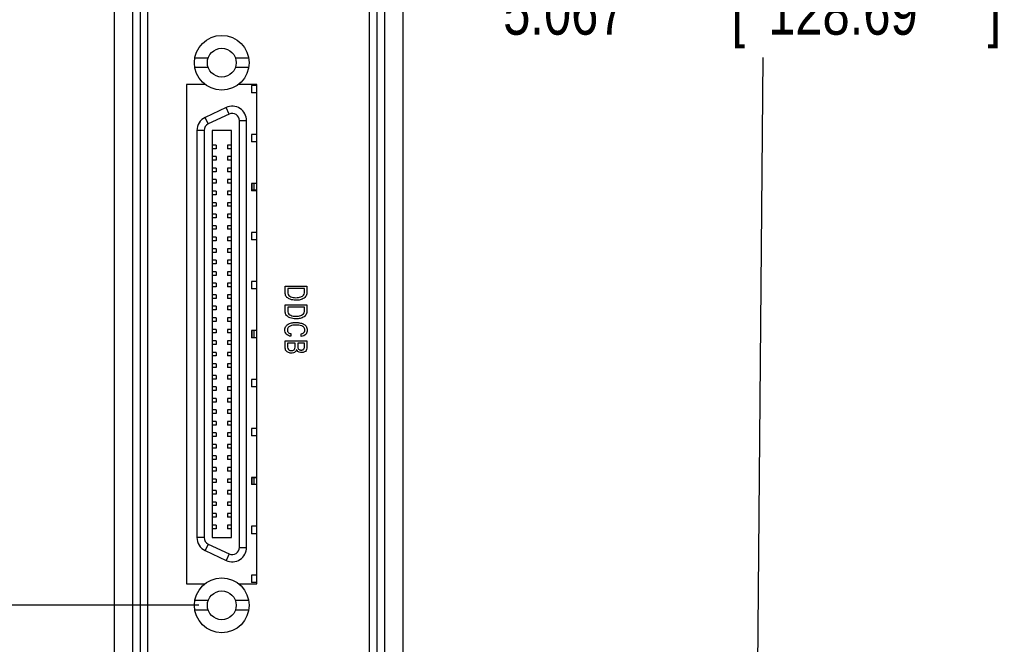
# Model space of a CAD drawing. Header units: inches. Extents: x 0 to 22, y 0 to 17.
# Tile 4 of 29: x 3.1 to 5.8, y 6.5 to 8.2. Entities that reach past the tile are written whole.
import ezdxf

# ---------------------------------------------------------------- set-up
doc = ezdxf.new("R2010")
doc.units = ezdxf.units.IN
doc.header["$LTSCALE"] = 1.21
doc.header["$MEASUREMENT"] = 0
doc.layers.get('0').update_dxf_attribs({"linetype": 'CONTINUOUS'})
doc.layers.add('DATUMCURVES', color=7, linetype='CONTINUOUS')
doc.layers.add('DIMENSIONS', color=7, linetype='CONTINUOUS')
doc.styles.get("Standard").update_dxf_attribs({"font": 'txt', "width": 0.8})
doc.dimstyles.new('DIMSTYLE_1', dxfattribs={"dimtxt": 0.125, "dimasz": 0.1875, "dimexe": 0.18, "dimexo": 0.0625, "dimgap": 0.09, "dimtad": 0, "dimtih": 1, "dimtoh": 1, "dimdec": 3, "dimzin": 4, "dimdsep": 46, "dimtxsty": 'STANDARD', "dimblk": '_FILLED', "dimblk1": '_FILLED', "dimblk2": '_FILLED', "dimcen": 0.09, "dimadec": 0, "dimazin": 0, "dimtp": 0.001, "dimtm": 0.001, "dimtfac": 1, "dimtdec": 3, "dimtofl": 0, "dimtmove": 0, "dimatfit": 3, "dimldrblk": '_FILLED', "dimfxl": 1, "dimtolj": 1, "dimtzin": 4, "dimarcsym": 0})

# ---------------------------------------------------------------- blocks, each defined once
blk = doc.blocks.new('_FILLED')
at = {"color": 0, "linetype": 'BYBLOCK'}
blk.add_solid([(0, 0), (-1, 0.167), (-1, -0.167)], dxfattribs=at)
blk = doc.blocks.new('*D1')
at = {"layer": 'DIMENSIONS', "color": 2, "linetype": 'CONTINUOUS'}
for p, q in [((4.1687, 10.7897), (5.2907, 10.7799)), ((5.1657, 10.781), (5.1444, 8.3331)), ((5.1215, 5.7145), (5.1422, 8.0831)), ((3.7103, 5.7268), (5.2465, 5.7134))]:
    blk.add_line(p, q, dxfattribs=at)
at = {"layer": 'DIMENSIONS', "color": 2, "linetype": 'CONTINUOUS', "xscale": 0.1875, "yscale": 0.1875, "zscale": 0.1875}
for p, rotation in [((5.1657, 10.781), 89.5), ((5.1215, 5.7145), 269.5)]:
    blk.add_blockref('_FILLED', p, dxfattribs=dict(at, rotation=rotation))
at = {"layer": 'DIMENSIONS', "color": 2, "linetype": 'CONTINUOUS', "width": 0.8}
for s, p in [('5.067', (4.4308, 8.1456)), ('[', (5.0558, 8.1456)), ('128.69', (5.1558, 8.1456)), (']', (5.7558, 8.1456))]:
    blk.add_text(s, height=0.125, dxfattribs=at).set_placement(p)
blk = doc.blocks.new('*D3')
at = {"layer": 'DIMENSIONS', "color": 2, "linetype": 'CONTINUOUS'}
for p, q in [((3.5983, 6.5847), (2.3216, 6.5847)), ((2.4466, 6.5847), (2.4466, 6.3581)), ((2.4466, 5.8488), (2.4466, 6.1081)), ((3.4483, 5.8488), (2.3216, 5.8488))]:
    blk.add_line(p, q, dxfattribs=at)
at = {"layer": 'DIMENSIONS', "color": 2, "linetype": 'CONTINUOUS', "xscale": 0.1875, "yscale": 0.1875, "zscale": 0.1875}
for p, rotation in [((2.4466, 6.5847), 90), ((2.4466, 5.8488), 270)]:
    blk.add_blockref('_FILLED', p, dxfattribs=dict(at, rotation=rotation))
at = {"layer": 'DIMENSIONS', "color": 2, "linetype": 'CONTINUOUS', "width": 0.8}
for s, p in [('[', (2.3591, 6.1706)), (']', (2.9591, 6.1706)), ('.736', (1.8341, 6.1706)), ('18.69', (2.4591, 6.1706))]:
    blk.add_text(s, height=0.125, dxfattribs=at).set_placement(p)
blk = doc.blocks.new('*D4')
at = {"layer": 'DIMENSIONS', "color": 2, "linetype": 'CONTINUOUS'}
for p, q in [((3.5983, 8.4447), (2.3199, 8.4447)), ((2.4449, 8.4447), (2.4449, 7.8272)), ((2.4449, 6.5847), (2.4449, 7.5772)), ((3.5983, 6.5847), (2.3199, 6.5847))]:
    blk.add_line(p, q, dxfattribs=at)
at = {"layer": 'DIMENSIONS', "color": 2, "linetype": 'CONTINUOUS', "xscale": 0.1875, "yscale": 0.1875, "zscale": 0.1875}
for p, rotation in [((2.4449, 8.4447), 90), ((2.4449, 6.5847), 270)]:
    blk.add_blockref('_FILLED', p, dxfattribs=dict(at, rotation=rotation))
at = {"layer": 'DIMENSIONS', "color": 2, "linetype": 'CONTINUOUS', "width": 0.8}
for s, p in [('1.860', (1.7824, 7.6397)), ('[', (2.4074, 7.6397)), ('47.24', (2.5074, 7.6397)), (']', (3.0074, 7.6397))]:
    blk.add_text(s, height=0.125, dxfattribs=at).set_placement(p)

msp = doc.modelspace()

# ---------------------------------------------------------------- linework, layer by layer
at = {"color": 7, "linetype": 'CONTINUOUS'}
for p, q in [((3.4174, 6.0071), (3.4174, 10.5125)), ((4.1062, 10.5125), (4.1062, 6.0071)), ((3.3678, 6.0449), (3.3678, 10.4747)), ((3.4378, 10.4603), (3.4378, 6.0593)), ((4.0858, 6.0593), (4.0858, 10.4603)), ((4.1558, 10.4747), (4.1558, 6.0449)), ((3.4588, 6.3098), (3.4588, 10.2098)), ((4.0648, 6.3098), (4.0648, 10.2098)), ((3.6236, 8.0818), (3.5871, 8.0818)), ((3.6236, 8.0562), (3.5871, 8.0562)), ((3.7345, 8.0818), (3.698, 8.0818)), ((3.7345, 8.0562), (3.698, 8.0562)), ((3.5648, 8.0098), (3.5648, 6.6438)), ((3.6138, 8.0098), (3.5648, 8.0098)), ((3.6138, 8.011), (3.6138, 8.0098)), ((3.7078, 8.0098), (3.7078, 8.011)), ((3.7568, 8.0098), (3.7078, 8.0098)), ((3.7419, 8.007), (3.7419, 7.9869)), ((3.7568, 8.007), (3.7419, 8.007)), ((3.7568, 6.6438), (3.7568, 8.0098)), ((3.7568, 7.9869), (3.7419, 7.9869)), ((3.6729, 7.9462), (3.6154, 7.9194)), ((3.6812, 7.9283), (3.6237, 7.9015)), ((3.6812, 7.9283), (3.6729, 7.9462)), ((3.6237, 7.9015), (3.6154, 7.9194)), ((3.7092, 7.9105), (3.7289, 7.9105)), ((3.7092, 6.7432), (3.7092, 7.9105)), ((3.7289, 6.7432), (3.7289, 7.9105)), ((3.6124, 7.8837), (3.5927, 7.8837)), ((3.5927, 7.8837), (3.5927, 6.77)), ((3.6124, 7.8837), (3.6124, 6.77)), ((3.6874, 7.8839), (3.6342, 7.8839)), ((3.6342, 7.8839), (3.6342, 6.7698)), ((3.6874, 6.7698), (3.6874, 7.8839)), ((3.7568, 7.8729), (3.7419, 7.8729)), ((3.7419, 7.8729), (3.7419, 7.8529)), ((3.6451, 7.8436), (3.6342, 7.8436)), ((3.6451, 7.8436), (3.6451, 7.8337)), ((3.6874, 7.8436), (3.6765, 7.8436)), ((3.6765, 7.8436), (3.6765, 7.8337)), ((3.7568, 7.8529), (3.7419, 7.8529)), ((3.6451, 7.8337), (3.6342, 7.8337)), ((3.6874, 7.8337), (3.6765, 7.8337)), ((3.6451, 7.8121), (3.6342, 7.8121)), ((3.6451, 7.8022), (3.6342, 7.8022)), ((3.6451, 7.8121), (3.6451, 7.8022)), ((3.6874, 7.8121), (3.6765, 7.8121)), ((3.6765, 7.8121), (3.6765, 7.8022)), ((3.6874, 7.8022), (3.6765, 7.8022)), ((3.6451, 7.7806), (3.6342, 7.7806)), ((3.6451, 7.7707), (3.6342, 7.7707)), ((3.6451, 7.7806), (3.6451, 7.7707)), ((3.6874, 7.7806), (3.6765, 7.7806)), ((3.6765, 7.7806), (3.6765, 7.7707)), ((3.6874, 7.7707), (3.6765, 7.7707)), ((3.6451, 7.7491), (3.6342, 7.7491)), ((3.6451, 7.7392), (3.6342, 7.7392)), ((3.6451, 7.7491), (3.6451, 7.7392)), ((3.6874, 7.7491), (3.6765, 7.7491)), ((3.6765, 7.7491), (3.6765, 7.7392)), ((3.6874, 7.7392), (3.6765, 7.7392)), ((3.7568, 7.7389), (3.7419, 7.7389)), ((3.7419, 7.7389), (3.7419, 7.7188)), ((3.7435, 7.7389), (3.7435, 7.7188)), ((3.7488, 7.7389), (3.7488, 7.7205)), ((3.7563, 7.7389), (3.7563, 7.7205)), ((3.6451, 7.7176), (3.6342, 7.7176)), ((3.6451, 7.7077), (3.6342, 7.7077)), ((3.6451, 7.7176), (3.6451, 7.7077)), ((3.6874, 7.7176), (3.6765, 7.7176)), ((3.6765, 7.7176), (3.6765, 7.7077)), ((3.6874, 7.7077), (3.6765, 7.7077)), ((3.7568, 7.7188), (3.7419, 7.7188)), ((3.7563, 7.7205), (3.7435, 7.7205)), ((3.6451, 7.6861), (3.6342, 7.6861)), ((3.6451, 7.6861), (3.6451, 7.6762)), ((3.6874, 7.6861), (3.6765, 7.6861)), ((3.6765, 7.6861), (3.6765, 7.6762)), ((3.6451, 7.6762), (3.6342, 7.6762)), ((3.6451, 7.6546), (3.6342, 7.6546)), ((3.6451, 7.6546), (3.6451, 7.6448)), ((3.6874, 7.6762), (3.6765, 7.6762)), ((3.6874, 7.6546), (3.6765, 7.6546)), ((3.6765, 7.6546), (3.6765, 7.6448)), ((3.6451, 7.6448), (3.6342, 7.6448)), ((3.6874, 7.6448), (3.6765, 7.6448)), ((3.6451, 7.6231), (3.6342, 7.6231)), ((3.6451, 7.6133), (3.6342, 7.6133)), ((3.6451, 7.6231), (3.6451, 7.6133)), ((3.6874, 7.6231), (3.6765, 7.6231)), ((3.6765, 7.6231), (3.6765, 7.6133)), ((3.6874, 7.6133), (3.6765, 7.6133)), ((3.7568, 7.6049), (3.7419, 7.6049)), ((3.7419, 7.6049), (3.7419, 7.5848)), ((3.6451, 7.5916), (3.6342, 7.5916)), ((3.6451, 7.5818), (3.6342, 7.5818)), ((3.6451, 7.5916), (3.6451, 7.5818)), ((3.6874, 7.5916), (3.6765, 7.5916)), ((3.6765, 7.5916), (3.6765, 7.5818)), ((3.6874, 7.5818), (3.6765, 7.5818)), ((3.7568, 7.5848), (3.7419, 7.5848)), ((3.6451, 7.5601), (3.6342, 7.5601)), ((3.6451, 7.5503), (3.6342, 7.5503)), ((3.6451, 7.5601), (3.6451, 7.5503)), ((3.6874, 7.5601), (3.6765, 7.5601)), ((3.6765, 7.5601), (3.6765, 7.5503)), ((3.6874, 7.5503), (3.6765, 7.5503)), ((3.6451, 7.5286), (3.6342, 7.5286)), ((3.6451, 7.5188), (3.6342, 7.5188)), ((3.6451, 7.5286), (3.6451, 7.5188)), ((3.6874, 7.5286), (3.6765, 7.5286)), ((3.6765, 7.5286), (3.6765, 7.5188)), ((3.6874, 7.5188), (3.6765, 7.5188)), ((3.6451, 7.4971), (3.6342, 7.4971)), ((3.6451, 7.4971), (3.6451, 7.4873)), ((3.6874, 7.4971), (3.6765, 7.4971)), ((3.6765, 7.4971), (3.6765, 7.4873)), ((3.6451, 7.4873), (3.6342, 7.4873)), ((3.6451, 7.4656), (3.6342, 7.4656)), ((3.6451, 7.4656), (3.6451, 7.4558)), ((3.6874, 7.4873), (3.6765, 7.4873)), ((3.6874, 7.4656), (3.6765, 7.4656)), ((3.6765, 7.4656), (3.6765, 7.4558)), ((3.7568, 7.4709), (3.7419, 7.4709)), ((3.7419, 7.4709), (3.7419, 7.4508)), ((3.6451, 7.4558), (3.6342, 7.4558)), ((3.6874, 7.4558), (3.6765, 7.4558)), ((3.7568, 7.4508), (3.7419, 7.4508)), ((3.6451, 7.4341), (3.6342, 7.4341)), ((3.6451, 7.4243), (3.6342, 7.4243)), ((3.6451, 7.4341), (3.6451, 7.4243)), ((3.6874, 7.4341), (3.6765, 7.4341)), ((3.6765, 7.4341), (3.6765, 7.4243)), ((3.6874, 7.4243), (3.6765, 7.4243)), ((3.6451, 7.4026), (3.6342, 7.4026)), ((3.6451, 7.3928), (3.6342, 7.3928)), ((3.6451, 7.4026), (3.6451, 7.3928)), ((3.6874, 7.4026), (3.6765, 7.4026)), ((3.6765, 7.4026), (3.6765, 7.3928)), ((3.6874, 7.3928), (3.6765, 7.3928)), ((3.6451, 7.3711), (3.6342, 7.3711)), ((3.6451, 7.3613), (3.6342, 7.3613)), ((3.6451, 7.3711), (3.6451, 7.3613)), ((3.6874, 7.3711), (3.6765, 7.3711)), ((3.6765, 7.3711), (3.6765, 7.3613)), ((3.6874, 7.3613), (3.6765, 7.3613)), ((3.6451, 7.3396), (3.6342, 7.3396)), ((3.6451, 7.3298), (3.6342, 7.3298)), ((3.6451, 7.3396), (3.6451, 7.3298)), ((3.6874, 7.3396), (3.6765, 7.3396)), ((3.6765, 7.3396), (3.6765, 7.3298)), ((3.6874, 7.3298), (3.6765, 7.3298)), ((3.7568, 7.3369), (3.7419, 7.3369)), ((3.7419, 7.3369), (3.7419, 7.3168)), ((3.7435, 7.3369), (3.7435, 7.3168)), ((3.7488, 7.3369), (3.7488, 7.3168)), ((3.7563, 7.3369), (3.7563, 7.3168)), ((3.6451, 7.3081), (3.6342, 7.3081)), ((3.6451, 7.3081), (3.6451, 7.2983)), ((3.6874, 7.3081), (3.6765, 7.3081)), ((3.6765, 7.3081), (3.6765, 7.2983)), ((3.7568, 7.3168), (3.7419, 7.3168)), ((3.6451, 7.2983), (3.6342, 7.2983)), ((3.6451, 7.2766), (3.6342, 7.2766)), ((3.6451, 7.2766), (3.6451, 7.2668)), ((3.6874, 7.2983), (3.6765, 7.2983)), ((3.6874, 7.2766), (3.6765, 7.2766)), ((3.6765, 7.2766), (3.6765, 7.2668)), ((3.6451, 7.2668), (3.6342, 7.2668)), ((3.6874, 7.2668), (3.6765, 7.2668)), ((3.6451, 7.2451), (3.6342, 7.2451)), ((3.6451, 7.2353), (3.6342, 7.2353)), ((3.6451, 7.2451), (3.6451, 7.2353)), ((3.6874, 7.2451), (3.6765, 7.2451)), ((3.6765, 7.2451), (3.6765, 7.2353)), ((3.6874, 7.2353), (3.6765, 7.2353)), ((3.6451, 7.2137), (3.6342, 7.2137)), ((3.6451, 7.2038), (3.6342, 7.2038)), ((3.6451, 7.2137), (3.6451, 7.2038)), ((3.6874, 7.2137), (3.6765, 7.2137)), ((3.6765, 7.2137), (3.6765, 7.2038)), ((3.6874, 7.2038), (3.6765, 7.2038)), ((3.7568, 7.2029), (3.7419, 7.2029)), ((3.7419, 7.2029), (3.7419, 7.1828)), ((3.6451, 7.1822), (3.6342, 7.1822)), ((3.6451, 7.1723), (3.6342, 7.1723)), ((3.6451, 7.1822), (3.6451, 7.1723)), ((3.6874, 7.1822), (3.6765, 7.1822)), ((3.6765, 7.1822), (3.6765, 7.1723)), ((3.6874, 7.1723), (3.6765, 7.1723)), ((3.7568, 7.1828), (3.7419, 7.1828)), ((3.6451, 7.1507), (3.6342, 7.1507)), ((3.6451, 7.1408), (3.6342, 7.1408)), ((3.6451, 7.1507), (3.6451, 7.1408)), ((3.6874, 7.1507), (3.6765, 7.1507)), ((3.6765, 7.1507), (3.6765, 7.1408)), ((3.6874, 7.1408), (3.6765, 7.1408)), ((3.6451, 7.1192), (3.6342, 7.1192)), ((3.6451, 7.1192), (3.6451, 7.1093)), ((3.6874, 7.1192), (3.6765, 7.1192)), ((3.6765, 7.1192), (3.6765, 7.1093)), ((3.6451, 7.1093), (3.6342, 7.1093)), ((3.6451, 7.0877), (3.6342, 7.0877)), ((3.6451, 7.0877), (3.6451, 7.0778)), ((3.6874, 7.1093), (3.6765, 7.1093)), ((3.6874, 7.0877), (3.6765, 7.0877)), ((3.6765, 7.0877), (3.6765, 7.0778)), ((3.6451, 7.0778), (3.6342, 7.0778)), ((3.6874, 7.0778), (3.6765, 7.0778)), ((3.7568, 7.0688), (3.7419, 7.0688)), ((3.7419, 7.0688), (3.7419, 7.0488)), ((3.6451, 7.0562), (3.6342, 7.0562)), ((3.6451, 7.0463), (3.6342, 7.0463)), ((3.6451, 7.0562), (3.6451, 7.0463)), ((3.6874, 7.0562), (3.6765, 7.0562)), ((3.6765, 7.0562), (3.6765, 7.0463)), ((3.6874, 7.0463), (3.6765, 7.0463)), ((3.7568, 7.0488), (3.7419, 7.0488)), ((3.6451, 7.0247), (3.6342, 7.0247)), ((3.6451, 7.0148), (3.6342, 7.0148)), ((3.6451, 7.0247), (3.6451, 7.0148)), ((3.6874, 7.0247), (3.6765, 7.0247)), ((3.6765, 7.0247), (3.6765, 7.0148)), ((3.6874, 7.0148), (3.6765, 7.0148)), ((3.6451, 6.9932), (3.6342, 6.9932)), ((3.6451, 6.9833), (3.6342, 6.9833)), ((3.6451, 6.9932), (3.6451, 6.9833)), ((3.6874, 6.9932), (3.6765, 6.9932)), ((3.6765, 6.9932), (3.6765, 6.9833)), ((3.6874, 6.9833), (3.6765, 6.9833)), ((3.6451, 6.9617), (3.6342, 6.9617)), ((3.6451, 6.9518), (3.6342, 6.9518)), ((3.6451, 6.9617), (3.6451, 6.9518)), ((3.6874, 6.9617), (3.6765, 6.9617)), ((3.6765, 6.9617), (3.6765, 6.9518)), ((3.6874, 6.9518), (3.6765, 6.9518)), ((3.6451, 6.9302), (3.6342, 6.9302)), ((3.6451, 6.9302), (3.6451, 6.9203)), ((3.6874, 6.9302), (3.6765, 6.9302)), ((3.6765, 6.9302), (3.6765, 6.9203)), ((3.7568, 6.9348), (3.7419, 6.9348)), ((3.7419, 6.9348), (3.7419, 6.9148)), ((3.7435, 6.9348), (3.7435, 6.9148)), ((3.7563, 6.9331), (3.7435, 6.9331)), ((3.7488, 6.9331), (3.7488, 6.9148)), ((3.7563, 6.9331), (3.7563, 6.9148)), ((3.6451, 6.9203), (3.6342, 6.9203)), ((3.6451, 6.8987), (3.6342, 6.8987)), ((3.6451, 6.8987), (3.6451, 6.8888)), ((3.6874, 6.9203), (3.6765, 6.9203)), ((3.6874, 6.8987), (3.6765, 6.8987)), ((3.6765, 6.8987), (3.6765, 6.8888)), ((3.7568, 6.9148), (3.7419, 6.9148)), ((3.6451, 6.8888), (3.6342, 6.8888)), ((3.6874, 6.8888), (3.6765, 6.8888)), ((3.6451, 6.8672), (3.6342, 6.8672)), ((3.6451, 6.8574), (3.6342, 6.8574)), ((3.6451, 6.8672), (3.6451, 6.8574)), ((3.6874, 6.8672), (3.6765, 6.8672)), ((3.6765, 6.8672), (3.6765, 6.8574)), ((3.6874, 6.8574), (3.6765, 6.8574)), ((3.6451, 6.8357), (3.6342, 6.8357)), ((3.6451, 6.8259), (3.6342, 6.8259)), ((3.6451, 6.8357), (3.6451, 6.8259)), ((3.6874, 6.8357), (3.6765, 6.8357)), ((3.6765, 6.8357), (3.6765, 6.8259)), ((3.6874, 6.8259), (3.6765, 6.8259)), ((3.6451, 6.8042), (3.6342, 6.8042)), ((3.6451, 6.7944), (3.6342, 6.7944)), ((3.6451, 6.8042), (3.6451, 6.7944)), ((3.6874, 6.8042), (3.6765, 6.8042)), ((3.6765, 6.8042), (3.6765, 6.7944)), ((3.6874, 6.7944), (3.6765, 6.7944)), ((3.7568, 6.8008), (3.7419, 6.8008)), ((3.7419, 6.8008), (3.7419, 6.7807)), ((3.6124, 6.77), (3.5927, 6.77)), ((3.6342, 6.7698), (3.6874, 6.7698)), ((3.7568, 6.7807), (3.7419, 6.7807)), ((3.6237, 6.7521), (3.6154, 6.7343)), ((3.6237, 6.7521), (3.6812, 6.7253)), ((3.7092, 6.7432), (3.7289, 6.7432)), ((3.6154, 6.7343), (3.6729, 6.7075)), ((3.6812, 6.7253), (3.6729, 6.7075)), ((3.7568, 6.6668), (3.7419, 6.6668)), ((3.7419, 6.6668), (3.7419, 6.6467)), ((3.5648, 6.6438), (3.6138, 6.6438)), ((3.6138, 6.6438), (3.6138, 6.6426)), ((3.7078, 6.6438), (3.7568, 6.6438)), ((3.7078, 6.6426), (3.7078, 6.6438)), ((3.7568, 6.6467), (3.7419, 6.6467)), ((3.6236, 6.5975), (3.5871, 6.5975)), ((3.7345, 6.5975), (3.698, 6.5975)), ((3.6236, 6.5719), (3.5871, 6.5719)), ((3.7345, 6.5719), (3.698, 6.5719))]:
    msp.add_line(p, q, dxfattribs=at)
for centre, radius in [((3.6608, 8.069), 0.0748), ((3.6608, 8.069), 0.0394), ((3.6608, 6.5847), 0.0748), ((3.6608, 6.5847), 0.0394)]:
    msp.add_circle(centre, radius, dxfattribs=at)
for centre, radius, start, end in [((3.6895, 7.9105), 0.0394, 0, 115), ((3.6895, 7.9105), 0.0197, 0, 115), ((3.6321, 7.8837), 0.0394, 115, 180), ((3.6321, 7.8837), 0.0197, 115, 180), ((3.6321, 6.77), 0.0394, 180, 245), ((3.6321, 6.77), 0.0197, 180, 245), ((3.6895, 6.7432), 0.0394, 245, 360), ((3.6895, 6.7432), 0.0197, 245, 360)]:
    msp.add_arc(centre, radius, start, end, dxfattribs=at)
at = {"layer": 'DATUMCURVES', "color": 40, "linetype": 'CONTINUOUS'}
for points, knots in [([(3.5648, 8.0098, 2.1849), (3.5648, 7.9387, 2.1849), (3.5648, 7.4833, 2.1849), (3.5648, 7.028, 2.1849), (3.5648, 6.6438, 2.1849)], [0, 0, 0, 0, 0.15625, 1, 1, 1, 1]), ([(3.6138, 8.0098, 2.1849), (3.6113, 8.0098, 2.1849), (3.5949, 8.0098, 2.1849), (3.5786, 8.0098, 2.1849), (3.5648, 8.0098, 2.1849)], [0, 0, 0, 0, 0.15625, 1, 1, 1, 1]), ([(3.7568, 8.0098, 2.1849), (3.7543, 8.0098, 2.1849), (3.7379, 8.0098, 2.1849), (3.7216, 8.0098, 2.1849), (3.7078, 8.0098, 2.1849)], [0, 0, 0, 0, 0.15625, 1, 1, 1, 1]), ([(3.7568, 6.6438, 2.1849), (3.7568, 6.7149, 2.1849), (3.7568, 7.1703, 2.1849), (3.7568, 7.6256, 2.1849), (3.7568, 8.0098, 2.1849)], [0, 0, 0, 0, 0.15625, 1, 1, 1, 1]), ([(3.8862, 7.4251, 2.1849), (3.8831, 7.4229, 2.1849), (3.8756, 7.4199, 2.1849), (3.8648, 7.4189, 2.1849), (3.8555, 7.4196, 2.1849), (3.847, 7.4218, 2.1849), (3.8403, 7.4255, 2.1849), (3.8363, 7.4306, 2.1849), (3.8344, 7.4367, 2.1849), (3.8345, 7.4414, 2.1849), (3.8345, 7.4447, 2.1849)], [0, 0, 0, 0, 0.167171, 0.343601, 0.471603, 0.576574, 0.72612, 0.794384, 0.858906, 1, 1, 1, 1]), ([(3.8345, 7.458, 2.1849), (3.8376, 7.458, 2.1849), (3.8574, 7.458, 2.1849), (3.8772, 7.458, 2.1849), (3.894, 7.458, 2.1849)], [0, 0, 0, 0, 0.15625, 1, 1, 1, 1]), ([(3.8345, 7.4447, 2.1849), (3.8345, 7.4453, 2.1849), (3.8345, 7.4498, 2.1849), (3.8345, 7.4543, 2.1849), (3.8345, 7.458, 2.1849)], [0, 0, 0, 0, 0.15625, 1, 1, 1, 1]), ([(3.8871, 7.4514, 2.1849), (3.8847, 7.4514, 2.1849), (3.8694, 7.4514, 2.1849), (3.8541, 7.4514, 2.1849), (3.8412, 7.4514, 2.1849)], [0, 0, 0, 0, 0.15625, 1, 1, 1, 1]), ([(3.8412, 7.4514, 2.1849), (3.8412, 7.4511, 2.1849), (3.8412, 7.4489, 2.1849), (3.8412, 7.4468, 2.1849), (3.8412, 7.445, 2.1849)], [0, 0, 0, 0, 0.15625, 1, 1, 1, 1]), ([(3.8634, 7.4263, 2.1849), (3.866, 7.4263, 2.1849), (3.8705, 7.4266, 2.1849), (3.8768, 7.4281, 2.1849), (3.8824, 7.4306, 2.1849), (3.8869, 7.4361, 2.1849), (3.8871, 7.441, 2.1849), (3.8871, 7.4435, 2.1849)], [0, 0, 0, 0, 0.232951, 0.403833, 0.577164, 0.778225, 1, 1, 1, 1]), ([(3.894, 7.4443, 2.1849), (3.894, 7.4409, 2.1849), (3.8941, 7.4336, 2.1849), (3.8894, 7.4272, 2.1849), (3.8862, 7.4251, 2.1849)], [0, 0, 0, 0, 0.468618, 1, 1, 1, 1]), ([(3.8871, 7.4435, 2.1849), (3.8871, 7.4439, 2.1849), (3.8871, 7.4466, 2.1849), (3.8871, 7.4492, 2.1849), (3.8871, 7.4514, 2.1849)], [0, 0, 0, 0, 0.15625, 1, 1, 1, 1]), ([(3.894, 7.458, 2.1849), (3.894, 7.4573, 2.1849), (3.894, 7.4527, 2.1849), (3.894, 7.4481, 2.1849), (3.894, 7.4443, 2.1849)], [0, 0, 0, 0, 0.15625, 1, 1, 1, 1]), ([(3.8445, 7.4325, 2.1849), (3.8459, 7.4311, 2.1849), (3.8516, 7.4271, 2.1849), (3.8586, 7.4263, 2.1849), (3.8634, 7.4263, 2.1849)], [0, 0, 0, 0, 0.296355, 1, 1, 1, 1]), ([(3.8862, 7.3742, 2.1849), (3.8831, 7.372, 2.1849), (3.8756, 7.369, 2.1849), (3.8648, 7.368, 2.1849), (3.8555, 7.3687, 2.1849), (3.847, 7.3709, 2.1849), (3.8403, 7.3746, 2.1849), (3.8363, 7.3797, 2.1849), (3.8344, 7.3858, 2.1849), (3.8345, 7.3905, 2.1849), (3.8345, 7.3937, 2.1849)], [0, 0, 0, 0, 0.167172, 0.343599, 0.4716, 0.576569, 0.726104, 0.79437, 0.858897, 1, 1, 1, 1]), ([(3.8345, 7.4071, 2.1849), (3.8376, 7.4071, 2.1849), (3.8574, 7.4071, 2.1849), (3.8772, 7.4071, 2.1849), (3.894, 7.4071, 2.1849)], [0, 0, 0, 0, 0.15625, 1, 1, 1, 1]), ([(3.8345, 7.3937, 2.1849), (3.8345, 7.3944, 2.1849), (3.8345, 7.3989, 2.1849), (3.8345, 7.4034, 2.1849), (3.8345, 7.4071, 2.1849)], [0, 0, 0, 0, 0.15625, 1, 1, 1, 1]), ([(3.8871, 7.4005, 2.1849), (3.8847, 7.4005, 2.1849), (3.8694, 7.4005, 2.1849), (3.8541, 7.4005, 2.1849), (3.8412, 7.4005, 2.1849)], [0, 0, 0, 0, 0.15625, 1, 1, 1, 1]), ([(3.8412, 7.4005, 2.1849), (3.8412, 7.4002, 2.1849), (3.8412, 7.398, 2.1849), (3.8412, 7.3959, 2.1849), (3.8412, 7.3941, 2.1849)], [0, 0, 0, 0, 0.15625, 1, 1, 1, 1]), ([(3.8445, 7.3816, 2.1849), (3.8459, 7.3802, 2.1849), (3.8516, 7.3762, 2.1849), (3.8586, 7.3754, 2.1849), (3.8634, 7.3754, 2.1849)], [0, 0, 0, 0, 0.296355, 1, 1, 1, 1]), ([(3.8634, 7.3754, 2.1849), (3.866, 7.3754, 2.1849), (3.8705, 7.3757, 2.1849), (3.8768, 7.3772, 2.1849), (3.8824, 7.3797, 2.1849), (3.8869, 7.3852, 2.1849), (3.8871, 7.3901, 2.1849), (3.8871, 7.3926, 2.1849)], [0, 0, 0, 0, 0.232946, 0.403822, 0.577138, 0.778224, 1, 1, 1, 1]), ([(3.894, 7.3934, 2.1849), (3.894, 7.39, 2.1849), (3.8941, 7.3827, 2.1849), (3.8894, 7.3763, 2.1849), (3.8862, 7.3742, 2.1849)], [0, 0, 0, 0, 0.46864, 1, 1, 1, 1]), ([(3.8871, 7.3926, 2.1849), (3.8871, 7.393, 2.1849), (3.8871, 7.3957, 2.1849), (3.8871, 7.3983, 2.1849), (3.8871, 7.4005, 2.1849)], [0, 0, 0, 0, 0.15625, 1, 1, 1, 1]), ([(3.894, 7.4071, 2.1849), (3.894, 7.4064, 2.1849), (3.894, 7.4018, 2.1849), (3.894, 7.3972, 2.1849), (3.894, 7.3934, 2.1849)], [0, 0, 0, 0, 0.15625, 1, 1, 1, 1]), ([(3.8501, 7.3206, 2.1849), (3.8454, 7.321, 2.1849), (3.8383, 7.3241, 2.1849), (3.8342, 7.3322, 2.1849), (3.833, 7.3399, 2.1849), (3.8355, 7.3491, 2.1849), (3.8442, 7.3553, 2.1849), (3.8522, 7.3575, 2.1849), (3.8588, 7.3583, 2.1849), (3.8637, 7.3584, 2.1849), (3.8674, 7.3583, 2.1849), (3.8697, 7.3581, 2.1849), (3.8702, 7.358, 2.1849)], [0, 0, 0, 0, 0.192219, 0.277322, 0.361323, 0.506166, 0.638875, 0.777957, 0.845954, 0.908714, 0.976068, 1, 1, 1, 1]), ([(3.8702, 7.358, 2.1849), (3.8714, 7.3579, 2.1849), (3.8761, 7.3572, 2.1849), (3.8839, 7.355, 2.1849), (3.8928, 7.3484, 2.1849), (3.8958, 7.3375, 2.1849), (3.8924, 7.3245, 2.1849), (3.8829, 7.3208, 2.1849), (3.8779, 7.3205, 2.1849)], [0, 0, 0, 0, 0.057352, 0.231023, 0.395379, 0.572633, 0.75621, 1, 1, 1, 1]), ([(3.8566, 7.3509, 2.1849), (3.8562, 7.3509, 2.1849), (3.8531, 7.3505, 2.1849), (3.8479, 7.3493, 2.1849), (3.8417, 7.345, 2.1849), (3.8399, 7.3388, 2.1849), (3.8408, 7.3335, 2.1849), (3.8435, 7.33, 2.1849), (3.847, 7.3284, 2.1849), (3.8492, 7.328, 2.1849), (3.8501, 7.3279, 2.1849)], [0, 0, 0, 0, 0.036424, 0.238775, 0.415215, 0.597449, 0.708118, 0.824844, 0.925715, 1, 1, 1, 1]), ([(3.8501, 7.3279, 2.1849), (3.8501, 7.3275, 2.1849), (3.8501, 7.3251, 2.1849), (3.8501, 7.3227, 2.1849), (3.8501, 7.3206, 2.1849)], [0, 0, 0, 0, 0.15625, 1, 1, 1, 1]), ([(3.8779, 7.3275, 2.1849), (3.8787, 7.3276, 2.1849), (3.8808, 7.328, 2.1849), (3.8841, 7.3292, 2.1849), (3.8868, 7.3318, 2.1849), (3.888, 7.3349, 2.1849), (3.8883, 7.3381, 2.1849), (3.8878, 7.3417, 2.1849), (3.8852, 7.346, 2.1849), (3.8795, 7.3494, 2.1849), (3.8717, 7.351, 2.1849), (3.864, 7.3515, 2.1849), (3.859, 7.3512, 2.1849), (3.8566, 7.3509, 2.1849)], [0, 0, 0, 0, 0.046353, 0.114693, 0.194195, 0.241385, 0.298195, 0.370495, 0.436103, 0.571955, 0.723305, 0.871118, 1, 1, 1, 1]), ([(3.8779, 7.3205, 2.1849), (3.8779, 7.3209, 2.1849), (3.8779, 7.3232, 2.1849), (3.8779, 7.3256, 2.1849), (3.8779, 7.3275, 2.1849)], [0, 0, 0, 0, 0.15625, 1, 1, 1, 1]), ([(3.8345, 7.3085, 2.1849), (3.8376, 7.3085, 2.1849), (3.8574, 7.3085, 2.1849), (3.8772, 7.3085, 2.1849), (3.894, 7.3085, 2.1849)], [0, 0, 0, 0, 0.15625, 1, 1, 1, 1]), ([(3.8345, 7.2911, 2.1849), (3.8345, 7.292, 2.1849), (3.8345, 7.2978, 2.1849), (3.8345, 7.3036, 2.1849), (3.8345, 7.3085, 2.1849)], [0, 0, 0, 0, 0.15625, 1, 1, 1, 1]), ([(3.8617, 7.3021, 2.1849), (3.8607, 7.3021, 2.1849), (3.8538, 7.3021, 2.1849), (3.8469, 7.3021, 2.1849), (3.8411, 7.3021, 2.1849)], [0, 0, 0, 0, 0.15625, 1, 1, 1, 1]), ([(3.8411, 7.3021, 2.1849), (3.8411, 7.3015, 2.1849), (3.8411, 7.2977, 2.1849), (3.8411, 7.294, 2.1849), (3.8411, 7.2908, 2.1849)], [0, 0, 0, 0, 0.15625, 1, 1, 1, 1]), ([(3.8617, 7.2905, 2.1849), (3.8617, 7.2911, 2.1849), (3.8617, 7.295, 2.1849), (3.8617, 7.2988, 2.1849), (3.8617, 7.3021, 2.1849)], [0, 0, 0, 0, 0.15625, 1, 1, 1, 1]), ([(3.8872, 7.3021, 2.1849), (3.8863, 7.3021, 2.1849), (3.8801, 7.3021, 2.1849), (3.874, 7.3021, 2.1849), (3.8688, 7.3021, 2.1849)], [0, 0, 0, 0, 0.15625, 1, 1, 1, 1]), ([(3.8688, 7.3021, 2.1849), (3.8688, 7.3016, 2.1849), (3.8688, 7.2985, 2.1849), (3.8688, 7.2954, 2.1849), (3.8688, 7.2929, 2.1849)], [0, 0, 0, 0, 0.15625, 1, 1, 1, 1]), ([(3.8872, 7.2926, 2.1849), (3.8872, 7.2931, 2.1849), (3.8872, 7.2963, 2.1849), (3.8872, 7.2994, 2.1849), (3.8872, 7.3021, 2.1849)], [0, 0, 0, 0, 0.15625, 1, 1, 1, 1]), ([(3.894, 7.3085, 2.1849), (3.894, 7.3076, 2.1849), (3.894, 7.3019, 2.1849), (3.894, 7.2963, 2.1849), (3.894, 7.2915, 2.1849)], [0, 0, 0, 0, 0.15625, 1, 1, 1, 1]), ([(3.8507, 7.2747, 2.1849), (3.8475, 7.2747, 2.1849), (3.8431, 7.2756, 2.1849), (3.8389, 7.2785, 2.1849), (3.8369, 7.2805, 2.1849), (3.8355, 7.2828, 2.1849), (3.8344, 7.2865, 2.1849), (3.8345, 7.2893, 2.1849), (3.8345, 7.2911, 2.1849)], [0, 0, 0, 0, 0.362835, 0.487711, 0.570914, 0.684116, 0.789403, 1, 1, 1, 1]), ([(3.8411, 7.2908, 2.1849), (3.8411, 7.2884, 2.1849), (3.8425, 7.2845, 2.1849), (3.8471, 7.2818, 2.1849), (3.8513, 7.2813, 2.1849), (3.8555, 7.2818, 2.1849), (3.8601, 7.2841, 2.1849), (3.8617, 7.2881, 2.1849), (3.8617, 7.2905, 2.1849)], [0, 0, 0, 0, 0.232158, 0.355781, 0.504465, 0.639971, 0.761054, 1, 1, 1, 1]), ([(3.8655, 7.2842, 2.1849), (3.8648, 7.282, 2.1849), (3.8617, 7.2762, 2.1849), (3.8547, 7.2747, 2.1849), (3.8507, 7.2747, 2.1849)], [0, 0, 0, 0, 0.362577, 1, 1, 1, 1]), ([(3.894, 7.2915, 2.1849), (3.894, 7.2891, 2.1849), (3.8939, 7.2845, 2.1849), (3.8901, 7.2793, 2.1849), (3.8859, 7.2771, 2.1849), (3.8822, 7.2762, 2.1849), (3.878, 7.276, 2.1849), (3.8733, 7.2765, 2.1849), (3.8683, 7.2793, 2.1849), (3.8664, 7.2823, 2.1849), (3.8655, 7.2842, 2.1849)], [0, 0, 0, 0, 0.172532, 0.320152, 0.444256, 0.515578, 0.595819, 0.745548, 0.854816, 1, 1, 1, 1]), ([(3.8688, 7.2929, 2.1849), (3.8688, 7.292, 2.1849), (3.8689, 7.29, 2.1849), (3.8698, 7.2868, 2.1849), (3.8722, 7.2842, 2.1849), (3.8753, 7.2831, 2.1849), (3.8782, 7.2829, 2.1849), (3.881, 7.2831, 2.1849), (3.8839, 7.284, 2.1849), (3.8863, 7.2862, 2.1849), (3.8872, 7.2895, 2.1849), (3.8872, 7.2916, 2.1849), (3.8872, 7.2926, 2.1849)], [0, 0, 0, 0, 0.080812, 0.192585, 0.322403, 0.403407, 0.504608, 0.601258, 0.677364, 0.795036, 0.901624, 1, 1, 1, 1]), ([(3.5648, 6.6438, 2.1849), (3.5674, 6.6438, 2.1849), (3.5837, 6.6438, 2.1849), (3.6, 6.6438, 2.1849), (3.6138, 6.6438, 2.1849)], [0, 0, 0, 0, 0.15625, 1, 1, 1, 1]), ([(3.7078, 6.6438, 2.1849), (3.7104, 6.6438, 2.1849), (3.7267, 6.6438, 2.1849), (3.743, 6.6438, 2.1849), (3.7568, 6.6438, 2.1849)], [0, 0, 0, 0, 0.15625, 1, 1, 1, 1])]:
    msp.add_open_spline(points, degree=3, knots=knots, dxfattribs=at)
for points in [[(3.6138, 8.011, 2.1849), (3.6138, 8.0106, 2.1849), (3.6138, 8.0102, 2.1849), (3.6138, 8.0098, 2.1849)], [(3.7078, 8.0098, 2.1849), (3.7078, 8.0102, 2.1849), (3.7078, 8.0106, 2.1849), (3.7078, 8.0111, 2.1849)], [(3.8412, 7.445, 2.1849), (3.8412, 7.4407, 2.1849), (3.8416, 7.4357, 2.1849), (3.8445, 7.4325, 2.1849)], [(3.8412, 7.3941, 2.1849), (3.8412, 7.3898, 2.1849), (3.8416, 7.3848, 2.1849), (3.8445, 7.3816, 2.1849)], [(3.6138, 6.6438, 2.1849), (3.6138, 6.6434, 2.1849), (3.6138, 6.643, 2.1849), (3.6138, 6.6426, 2.1849)], [(3.7078, 6.6426, 2.1849), (3.7078, 6.643, 2.1849), (3.7078, 6.6434, 2.1849), (3.7078, 6.6438, 2.1849)]]:
    msp.add_open_spline(points, degree=3, dxfattribs=at)

# ---------------------------------------------------------------- dimensions: what is measured, and where the dimension line sits
at = {"layer": 'DIMENSIONS', "color": 2, "linetype": 'CONTINUOUS'}
for base, p1, p2, angle, picture, middle in [((5.1215, 5.7145), (4.1687, 10.7897), (3.7103, 5.7268), 269.5, '*D1', (5.1433, 8.2081)), ((2.4449, 8.4447), (3.5983, 6.5847), (3.5983, 8.4447), 90, '*D4', (2.4449, 7.7022)), ((2.4466, 5.8488), (3.5983, 6.5847), (3.4483, 5.8488), 270, '*D3', (2.4466, 6.2331))]:
    dim = msp.add_linear_dim(base=base, p1=p1, p2=p2, angle=angle, dimstyle='DIMSTYLE_1', dxfattribs=at)
    dim.commit()
    dim.dimension.update_dxf_attribs({"geometry": picture, "text_midpoint": middle, "dimtype": 160})

doc.saveas('drawing.dxf')
